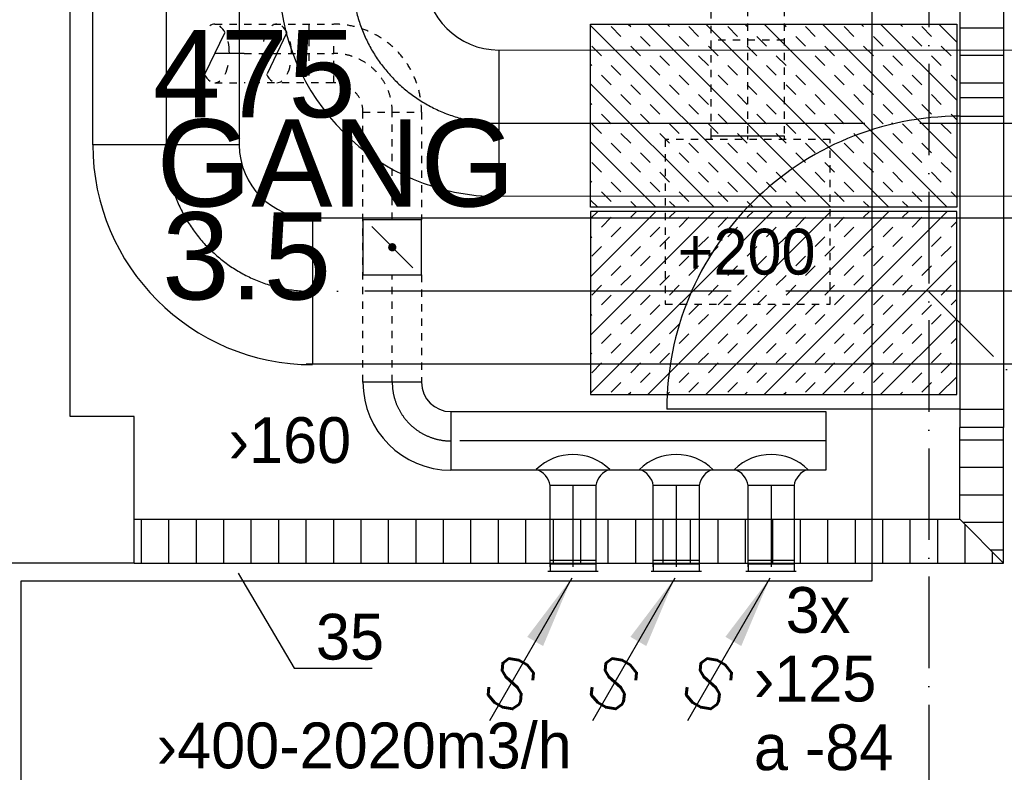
# Model space of a CAD drawing. Header units: millimetres. Extents: x 0 to 83130, y 0 to 53088.
# Tile 8 of 105: x 12517 to 15207, y 13042 to 15097. Entities that reach past the tile are written whole.
import ezdxf
from ezdxf.enums import TextEntityAlignment as Align

# ---------------------------------------------------------------- set-up
doc = ezdxf.new("R2010")
doc.units = ezdxf.units.MM
doc.header["$LTSCALE"] = 50
doc.header["$MEASUREMENT"] = 0
doc.header["$PDMODE"] = 1
for name, pattern in [('2V-CENT', [23, 20, -1.5, 0, -1.5]), ('V-GOMD', [0.8, 0.4, -0.4]), ('V-KV', [2, 1, 1]), ('V-SPV', [7, 5, -1, 0, -1])]:
    doc.linetypes.add(name, pattern=pattern)
doc.layers.get('0').update_dxf_attribs({"linetype": 'CONTINUOUS'})
for name, color, linetype in [('20604A200D001$0$832 Rominfo', 7, 'CONTINUOUS'), ('20604A200D001$0$A12-HEL4', 251, 'CONTINUOUS'), ('20604A200D001$0$A24-HEL1', 251, 'CONTINUOUS'), ('20604A200D001$0$A24-HEL2', 251, 'CONTINUOUS'), ('20604A200D001$0$A24-SKR1', 251, 'CONTINUOUS'), ('V060-', 3, 'CONTINUOUS'), ('V061-', 1, 'CONTINUOUS'), ('V070-', 3, 'CONTINUOUS'), ('V071-', 1, 'CONTINUOUS'), ('V080-', 3, 'CONTINUOUS'), ('V081-', 1, 'CONTINUOUS'), ('V090-', 2, 'CONTINUOUS'), ('xref', 7, 'CONTINUOUS')]:
    doc.layers.add(name, color=color, linetype=linetype)
doc.styles.add('20604A200D001$0$Arial', font='arial.ttf', dxfattribs={"height": 238.125})
doc.styles.add('FISO', font='fiso')
doc.styles.add('ISO', font='ISO')
doc.styles.add('SIMPLEX', font='SIMPLEX')

# ---------------------------------------------------------------- blocks, each defined once
blk = doc.blocks.new('CBOJ90_PB', base_point=(86107, 31352))
at = {"color": 0, "linetype": 'ByBlock'}
blk.add_arc((86106, 31353), 1, 270, 360, dxfattribs=at)
blk = doc.blocks.new('KBOJ90_PB', base_point=(86107, 31352))
at = {"color": 0, "linetype": 'ByBlock'}
for p, q in [((86106.5, 31353), (86107.5, 31353)), ((86106, 31352.5), (86106, 31351.5))]:
    blk.add_line(p, q, dxfattribs=at)
for radius in [1.5, 0.5]:
    blk.add_arc((86106, 31353), radius, 270, 360, dxfattribs=at)
blk = doc.blocks.new('3BOJ90_PB', base_point=(86107, 31352))
for p in [(86107, 31353), (86106, 31352)]:
    blk.add_point(p)
at = {"color": 1, "linetype": '2V-CENT'}
blk.add_blockref('CBOJ90_PB', (86107, 31352), dxfattribs=at)
at = {"color": 0, "linetype": 'ByBlock'}
blk.add_blockref('KBOJ90_PB', (86107, 31352), dxfattribs=at)
at = {"style": 'ISO', "flags": 3}
blk.add_attdef('0', (86107, 31352), '', height=1, dxfattribs=at)
blk = doc.blocks.new('C3A', base_point=(16246, 22590.5))
at = {"color": 0, "linetype": 'ByBlock'}
blk.add_line((16247, 22590.5), (16246, 22590.5), dxfattribs=at)
blk = doc.blocks.new('K3A', base_point=(16246, 22590.5))
at = {"color": 0, "linetype": 'ByBlock'}
for p, q in [((16246, 22591), (16247, 22591)), ((16247, 22591), (16247, 22590)), ((16247, 22590), (16246, 22590))]:
    blk.add_line(p, q, dxfattribs=at)
blk = doc.blocks.new('33A', base_point=(16246, 22590.5))
blk.add_point((16247, 22590.5))
at = {"color": 0, "linetype": 'ByBlock'}
blk.add_blockref('K3A', (16246, 22590.5), dxfattribs=at)
at = {"color": 1, "linetype": '2V-CENT'}
blk.add_blockref('C3A', (16246, 22590.5), dxfattribs=at)
at = {"style": 'SIMPLEX', "flags": 3}
blk.add_attdef('0', (16246, 22590.5), '', height=1, dxfattribs=at)
blk = doc.blocks.new('FLCG30', base_point=(8, 3))
at = {"color": 1, "linetype": 'V-GOMD'}
blk.add_line((7.833, 2.654), (8.167, 3.346), dxfattribs=at)
blk = doc.blocks.new('CBOJ30_U', base_point=(16234, 22606))
at = {"color": 0, "linetype": 'ByBlock'}
blk.add_line((16233.5, 22606), (16234, 22606), dxfattribs=at)
blk = doc.blocks.new('K1A', base_point=(16237, 22591.5))
at = {"color": 0, "linetype": 'ByBlock'}
blk.add_line((16237, 22592), (16237, 22591), dxfattribs=at)
blk = doc.blocks.new('21A', base_point=(16237, 22591.5))
blk.add_point((16237, 22591.5))
at = {"color": 0, "linetype": 'ByBlock'}
blk.add_blockref('K1A', (16237, 22591.5), dxfattribs=at)
at = {"style": 'SIMPLEX', "flags": 3}
blk.add_attdef('0', (16237, 22591.5), '', height=1, dxfattribs=at)
blk = doc.blocks.new('V420', base_point=(455, 404.5))
blk.add_line((455, 404.5), (464, 404.5))
blk.add_solid([(455, 404.5), (459, 405), (459, 404)])
blk = doc.blocks.new('V422', base_point=(16230, 22585))
blk.add_blockref('V420', (16230, 22585))
at = {"style": 'SIMPLEX'}
blk.add_text('s', height=4, rotation=90, dxfattribs=at).set_placement((16238, 22585), align=Align.CENTER)
blk = doc.blocks.new('VAGG_P', base_point=(16250.5, 22586.5))
for p, q in [((16250, 22587.5), (16251, 22587.5)), ((16250, 22587.5), (16250, 22586.5)), ((16251, 22587.5), (16251, 22586.5))]:
    blk.add_line(p, q)
at = {"color": 6}
blk.add_line((16249.95, 22586.5), (16251.05, 22586.5), dxfattribs=at)
blk = doc.blocks.new('KSP_P', base_point=(16239.5, 22597.5))
at = {"color": 0, "linetype": 'ByBlock'}
for p, q in [((16240, 22598), (16239, 22598)), ((16239, 22598), (16239, 22597)), ((16240, 22597), (16240, 22598)), ((16239, 22597), (16240, 22597))]:
    blk.add_line(p, q, dxfattribs=at)
blk = doc.blocks.new('2SP_P', base_point=(16239.5, 22597.5))
for p in [(16239, 22597.5), (16240, 22597.5)]:
    blk.add_point(p)
at = {"color": 0, "linetype": 'ByBlock'}
blk.add_blockref('KSP_P', (16239.5, 22597.5), dxfattribs=at)
at = {"style": 'SIMPLEX', "flags": 3}
blk.add_attdef('0', (16239.5, 22597.5), '', height=1, dxfattribs=at)
blk = doc.blocks.new('SPJALL', base_point=(16229, 22594))
at = {"color": 1}
blk.add_line((16228.625, 22593.625), (16229.375, 22594.375), dxfattribs=at)
at = {"color": 1, "const_width": 0.075}
blk.add_lwpolyline([(16229, 22594.0375, -1), (16229, 22593.9625, -1), (16229, 22594.0375, -1)], format="xyb", dxfattribs=at)
blk = doc.blocks.new('*X181')
at = {"color": 0}
for p, q in [((14076.9, 14076.9), (14573.6, 14573.6)), ((14076.9, 14236), (14414.5, 14573.6)), ((14076.9, 14395.1), (14255.4, 14573.6)), ((14076.9, 14554.2), (14096.3, 14573.6)), ((14106.8, 14531), (14133.3, 14557.6)), ((14186.3, 14557.6), (14202.4, 14573.6)), ((14232.7, 14073.6), (14732.7, 14573.6)), ((14292.4, 14557.6), (14308.4, 14573.6)), ((14318.9, 14531), (14345.4, 14557.6)), ((14391.8, 14073.6), (14891.8, 14573.6)), ((14425, 14531), (14451.5, 14557.6)), ((14504.5, 14557.6), (14520.6, 14573.6)), ((14550.9, 14073.6), (15050.9, 14573.6)), ((14610.6, 14557.6), (14626.6, 14573.6)), ((14637.1, 14531), (14663.6, 14557.6)), ((14743.2, 14531), (14769.7, 14557.6)), ((14822.7, 14557.6), (14838.8, 14573.6)), ((14928.8, 14557.6), (14944.8, 14573.6)), ((14955.3, 14531), (14981.8, 14557.6)), ((14133.3, 14504.5), (14159.8, 14531)), ((14239.4, 14504.5), (14265.9, 14531)), ((14451.5, 14504.5), (14478, 14531)), ((14557.6, 14504.5), (14584.1, 14531)), ((14769.7, 14504.5), (14796.2, 14531)), ((14875.8, 14504.5), (14902.3, 14531)), ((15061.4, 14531), (15076.9, 14546.5)), ((14076.9, 14501.1), (14080.3, 14504.5)), ((14265.9, 14478), (14292.4, 14504.5)), ((14371.9, 14478), (14398.5, 14504.5)), ((14584.1, 14478), (14610.6, 14504.5)), ((14690.1, 14478), (14716.7, 14504.5)), ((14902.3, 14478), (14928.8, 14504.5)), ((15008.3, 14478), (15034.9, 14504.5)), ((14080.3, 14451.5), (14106.8, 14478)), ((14186.3, 14451.5), (14212.8, 14478)), ((14398.5, 14451.5), (14425, 14478)), ((14504.5, 14451.5), (14531, 14478)), ((14716.7, 14451.5), (14743.2, 14478)), ((14822.7, 14451.5), (14849.2, 14478)), ((15034.9, 14451.5), (15061.4, 14478)), ((14212.8, 14425), (14239.4, 14451.5)), ((14318.9, 14425), (14345.4, 14451.5)), ((14531, 14425), (14557.6, 14451.5)), ((14637.1, 14425), (14663.6, 14451.5)), ((14849.2, 14425), (14875.8, 14451.5)), ((14955.3, 14425), (14981.8, 14451.5)), ((14133.3, 14398.5), (14159.8, 14425)), ((14345.4, 14398.5), (14371.9, 14425)), ((14451.5, 14398.5), (14478, 14425)), ((14663.6, 14398.5), (14690.1, 14425)), ((14710, 14073.6), (15076.9, 14440.5)), ((14769.7, 14398.5), (14796.2, 14425)), ((14981.8, 14398.5), (15008.3, 14425)), ((14159.8, 14371.9), (14186.3, 14398.5)), ((14265.9, 14371.9), (14292.4, 14398.5)), ((14478, 14371.9), (14504.5, 14398.5)), ((14584.1, 14371.9), (14610.6, 14398.5)), ((14796.2, 14371.9), (14822.7, 14398.5)), ((14902.3, 14371.9), (14928.8, 14398.5)), ((14080.3, 14345.4), (14106.8, 14371.9)), ((14292.4, 14345.4), (14318.9, 14371.9)), ((14398.5, 14345.4), (14425, 14371.9)), ((14610.6, 14345.4), (14637.1, 14371.9)), ((14716.7, 14345.4), (14743.2, 14371.9)), ((14928.8, 14345.4), (14955.3, 14371.9)), ((15034.9, 14345.4), (15061.4, 14371.9)), ((14106.8, 14318.9), (14133.3, 14345.4)), ((14212.8, 14318.9), (14239.4, 14345.4)), ((14425, 14318.9), (14451.5, 14345.4)), ((14531, 14318.9), (14557.6, 14345.4)), ((14743.2, 14318.9), (14769.7, 14345.4)), ((14849.2, 14318.9), (14875.8, 14345.4)), ((14239.4, 14292.4), (14265.9, 14318.9)), ((14345.4, 14292.4), (14371.9, 14318.9)), ((14557.6, 14292.4), (14584.1, 14318.9)), ((14663.6, 14292.4), (14690.1, 14318.9)), ((14875.8, 14292.4), (14902.3, 14318.9)), ((14981.8, 14292.4), (15008.3, 14318.9)), ((15061.4, 14318.9), (15076.9, 14334.4)), ((14076.9, 14289), (14080.3, 14292.4)), ((14159.8, 14265.9), (14186.3, 14292.4)), ((14371.9, 14265.9), (14398.5, 14292.4)), ((14478, 14265.9), (14504.5, 14292.4)), ((14690.1, 14265.9), (14716.7, 14292.4)), ((14796.2, 14265.9), (14822.7, 14292.4)), ((15008.3, 14265.9), (15034.9, 14292.4)), ((14186.3, 14239.4), (14212.8, 14265.9)), ((14292.4, 14239.4), (14318.9, 14265.9)), ((14504.5, 14239.4), (14531, 14265.9)), ((14610.6, 14239.4), (14637.1, 14265.9)), ((14822.7, 14239.4), (14849.2, 14265.9)), ((14869.1, 14073.6), (15076.9, 14281.4)), ((14928.8, 14239.4), (14955.3, 14265.9)), ((14106.8, 14212.8), (14133.3, 14239.4)), ((14318.9, 14212.8), (14345.4, 14239.4)), ((14425, 14212.8), (14451.5, 14239.4)), ((14637.1, 14212.8), (14663.6, 14239.4)), ((14743.2, 14212.8), (14769.7, 14239.4)), ((14955.3, 14212.8), (14981.8, 14239.4)), ((14133.3, 14186.3), (14159.8, 14212.8)), ((14239.4, 14186.3), (14265.9, 14212.8)), ((14451.5, 14186.3), (14478, 14212.8)), ((14557.6, 14186.3), (14584.1, 14212.8)), ((14769.7, 14186.3), (14796.2, 14212.8)), ((14875.8, 14186.3), (14902.3, 14212.8)), ((15061.4, 14212.8), (15076.9, 14228.3)), ((14076.9, 14182.9), (14080.3, 14186.3)), ((14265.9, 14159.8), (14292.4, 14186.3)), ((14371.9, 14159.8), (14398.5, 14186.3)), ((14584.1, 14159.8), (14610.6, 14186.3)), ((14690.1, 14159.8), (14716.7, 14186.3)), ((14902.3, 14159.8), (14928.8, 14186.3)), ((15008.3, 14159.8), (15034.9, 14186.3)), ((14080.3, 14133.3), (14106.8, 14159.8)), ((14186.3, 14133.3), (14212.8, 14159.8)), ((14398.5, 14133.3), (14425, 14159.8)), ((14504.5, 14133.3), (14531, 14159.8)), ((14716.7, 14133.3), (14743.2, 14159.8)), ((14822.7, 14133.3), (14849.2, 14159.8)), ((15034.9, 14133.3), (15061.4, 14159.8)), ((14212.8, 14106.8), (14239.4, 14133.3)), ((14318.9, 14106.8), (14345.4, 14133.3)), ((14531, 14106.8), (14557.6, 14133.3)), ((14637.1, 14106.8), (14663.6, 14133.3)), ((14849.2, 14106.8), (14875.8, 14133.3)), ((14955.3, 14106.8), (14981.8, 14133.3)), ((15028.2, 14073.6), (15076.9, 14122.3)), ((14133.3, 14080.3), (14159.8, 14106.8)), ((14345.4, 14080.3), (14371.9, 14106.8)), ((14451.5, 14080.3), (14478, 14106.8)), ((14663.6, 14080.3), (14690.1, 14106.8)), ((14769.7, 14080.3), (14796.2, 14106.8)), ((14981.8, 14080.3), (15008.3, 14106.8)), ((14179.7, 14073.6), (14186.3, 14080.3)), ((14285.7, 14073.6), (14292.4, 14080.3)), ((14497.9, 14073.6), (14504.5, 14080.3)), ((14603.9, 14073.6), (14610.6, 14080.3)), ((14816.1, 14073.6), (14822.7, 14080.3)), ((14922.1, 14073.6), (14928.8, 14080.3))]:
    blk.add_line(p, q, dxfattribs=at)
blk = doc.blocks.new('20604A200D001')
at = {"layer": '20604A200D001$0$A12-HEL4', "color": 7}
for points in [[(28124.5, 11683), (28124.5, 14849.3)], [(28299.5, 11683), (28124.5, 11683)], [(28299.5, 11283), (28299.5, 11683)], [(28299.5, 11283), (27949.5, 11283)]]:
    blk.add_lwpolyline(points, dxfattribs=at)
at = {"layer": '20604A200D001$0$A24-HEL1', "color": 7}
for points in [[(30554.5, 12553), (30554.5, 11653)], [(30674.5, 12553), (30674.5, 11653)], [(30554.5, 12503), (30674.5, 12503)], [(30554.5, 11703), (29754.5, 11703)], [(30554.5, 11703), (30674.5, 11703)]]:
    blk.add_lwpolyline(points, dxfattribs=at)
blk.add_arc((30554.5, 11703), 800, 90, 180.0001, dxfattribs=at)
at = {"layer": '20604A200D001$0$A24-HEL2', "color": 7}
for points in [[(30554.5, 18408), (30554.5, 12553)], [(30674.5, 18408), (30674.5, 12553)], [(30674.5, 12553), (30554.5, 12553)], [(30674.5, 11653), (30554.5, 11653)], [(30554.5, 11403), (30554.5, 11653)], [(30674.5, 11283), (30674.5, 11653)], [(28299.5, 11403), (30554.5, 11403)], [(28299.5, 11283), (30674.5, 11283)]]:
    blk.add_lwpolyline(points, dxfattribs=at)
at = {"layer": '20604A200D001$0$A24-SKR1', "color": 7}
for points in [[(30554.5, 12744.4), (30674.5, 12744.4)], [(30554.5, 12669.4), (30674.5, 12669.4)], [(30554.5, 12594.4), (30674.5, 12594.4)], [(30554.5, 11619.4), (30674.5, 11619.4)], [(30554.5, 11544.4), (30674.5, 11544.4)], [(30554.5, 11469.4), (30674.5, 11469.4)], [(28319.5, 11283), (28319.5, 11403)], [(28394.5, 11283), (28394.5, 11403)], [(28469.5, 11283), (28469.5, 11403)], [(28544.5, 11283), (28544.5, 11403)], [(28619.5, 11283), (28619.5, 11403)], [(28694.5, 11283), (28694.5, 11403)], [(28769.5, 11283), (28769.5, 11403)], [(28844.5, 11283), (28844.5, 11403)], [(28919.5, 11283), (28919.5, 11403)], [(28994.5, 11283), (28994.5, 11403)], [(29069.5, 11283), (29069.5, 11403)], [(29144.5, 11283), (29144.5, 11403)], [(29219.5, 11283), (29219.5, 11403)], [(29294.5, 11283), (29294.5, 11403)], [(29369.5, 11283), (29369.5, 11403)], [(29444.5, 11283), (29444.5, 11403)], [(29519.5, 11283), (29519.5, 11403)], [(29594.5, 11283), (29594.5, 11403)], [(29669.5, 11283), (29669.5, 11403)], [(29744.5, 11283), (29744.5, 11403)], [(29819.5, 11283), (29819.5, 11403)], [(29894.5, 11283), (29894.5, 11403)], [(29969.5, 11283), (29969.5, 11403)], [(30044.5, 11283), (30044.5, 11403)], [(30119.5, 11283), (30119.5, 11403)], [(30194.5, 11283), (30194.5, 11403)], [(30269.5, 11283), (30269.5, 11403)], [(30344.5, 11283), (30344.5, 11403)], [(30419.5, 11283), (30419.5, 11403)], [(30494.5, 11283), (30494.5, 11403)], [(30554.5, 11403), (30674.5, 11283)], [(30563.1, 11394.4), (30674.5, 11394.4)], [(30569.5, 11283), (30569.5, 11388)], [(30638.1, 11319.4), (30674.5, 11319.4)], [(30644.5, 11283), (30644.5, 11313)]]:
    blk.add_lwpolyline(points, dxfattribs=at)
at = {"layer": '20604A200D001$0$832 Rominfo', "color": 7, "style": '20604A200D001$0$Arial'}
for s, p in [('475', (28350.4, 12500.2)), ('GANG', (28360.6, 12256.4)), ('3.5', (28375.6, 12002.6))]:
    blk.add_text(s, height=238.12, dxfattribs=at).set_placement(p)

msp = doc.modelspace()

# ---------------------------------------------------------------- linework, layer by layer
at = {"layer": 'V060-', "linetype": 'Continuous'}
for p, q in [((12717.07, 14755.29), (12717.07, 17998.68)), ((13117.07, 17998.68), (13117.07, 14755.29)), ((13825.71, 15014.29), (15438, 15015)), ((15438, 14615), (13825.71, 14614.29)), ((13299.45, 14556.12), (20610.62, 14556.12)), ((20610.62, 14156.12), (13299.45, 14156.12)), ((13695, 14027, 109), (14719.3, 14027, 109)), ((14719.3, 13867, 109), (13695, 13867, 109)), ((13966.18, 13603.08), (13966.18, 13825.24)), ((14091.18, 13825.24), (14091.18, 13603.08)), ((14248.06, 13603.08), (14248.06, 13825.24)), ((14373.06, 13825.24), (14373.06, 13603.08)), ((14507.52, 13603.08), (14507.52, 13825.24)), ((14632.52, 13825.24), (14632.52, 13603.08))]:
    msp.add_line(p, q, dxfattribs=at)
at = {"layer": 'V060-', "color": 1, "linetype": '2V-CENT'}
for p, q in [((12917.07, 17998.68), (12917.07, 14755.29)), ((13825.71, 14814.29), (15438, 14815)), ((15610.44, 14356.12), (13299.45, 14356.12)), ((14719.3, 13947, 109), (13695, 13947, 109)), ((14028.68, 13825.24), (14028.68, 13603.08)), ((14310.56, 13825.24), (14310.56, 13603.08)), ((14570.02, 13825.24), (14570.02, 13603.08))]:
    msp.add_line(p, q, dxfattribs=at)
at = {"layer": 'V060-', "color": 1, "linetype": 'V-GOMD'}
for p, q in [((14405.8, 14780.13), (14405.8, 15246.62)), ((14505.8, 15246.62), (14505.8, 14780.13)), ((14605.8, 15246.62), (14605.8, 14780.13)), ((13050, 15085.04, 109), (13130, 15085.04, 109)), ((13130.22, 15085.04, 109), (13374.62, 15085.04, 109)), ((13307.23, 15085.04, 109), (13307.23, 14925.04, 109)), ((13375, 14925, 109), (13375, 15085, 109)), ((14605.28, 15041.16), (14405.28, 15041.16)), ((13130.22, 15005.04, 109), (13375.36, 15005.04, 109)), ((13050, 14925.04, 109), (13130, 14925.04, 109)), ((13373.13, 14925.04, 109), (13130.22, 14925.04, 109)), ((13455, 14845, 109), (13615, 14845, 109)), ((13455, 14107.4, 109), (13455, 14845, 109)), ((13535, 14550.79, 109), (13535, 14845, 109)), ((13615, 14845, 109), (13615, 14550.79, 109)), ((13535, 14107.4, 109), (13535, 14400.79, 109)), ((13615, 14400.79, 109), (13615, 14107.4, 109))]:
    msp.add_line(p, q, dxfattribs=at)
at = {"layer": 'V060-'}
for p, q in [((14091.18, 13825.24), (13966.18, 13825.24)), ((14373.06, 13825.24), (14248.06, 13825.24)), ((14632.52, 13825.24), (14507.52, 13825.24))]:
    msp.add_line(p, q, dxfattribs=at)
at = {"layer": 'V060-', "color": 1}
for points in [[(14076.86, 15084.84), (15076.86, 15084.84), (15076.86, 14584.84), (14076.86, 14584.84)], [(14076.86, 14073.59), (15076.86, 14073.59), (15076.86, 14573.59), (14076.86, 14573.59)]]:
    msp.add_lwpolyline(points, close=True, dxfattribs=at)
at = {"layer": 'V060-', "color": 1, "linetype": 'ByBlock'}
for centre, radius, start, end in [((13050, 15063.8, 109), 21.24, 90, 129.63927), ((13026.9, 15035.92, 109), 57.45, 26.56505, 50.36073), ((13219.65, 15063.8, 109), 21.24, 90, 129.63927), ((13196.55, 15035.92, 109), 57.45, 26.56505, 50.36073), ((13110.33, 15017.31, 109), 99.07, 153.43495, 168.29908), ((12930.46, 15005.04, 109), 159.54, 360, 371.70092), ((13279.97, 15017.31, 109), 99.07, 153.43495, 168.29908), ((13100.11, 15005.04, 109), 159.54, 360, 371.70092), ((13169.54, 15005.04, 109), 159.54, 180, 191.70092), ((13339.18, 15005.04, 109), 159.54, 180, 191.70092), ((12989.67, 14992.78, 109), 99.07, 333.43495, 348.29908), ((13159.32, 14992.78, 109), 99.07, 333.43495, 348.29908), ((13076.03, 14975.63, 109), 60.73, 206.56505, 230.36073), ((13050, 14946.28, 109), 21.24, 270, 309.63927), ((13245.68, 14975.63, 109), 60.73, 206.56505, 230.36073), ((13219.65, 14946.28, 109), 21.24, 270, 309.63927)]:
    msp.add_arc(centre, radius, start, end, dxfattribs=at)
at = {"layer": 'V060-', "color": 1, "linetype": 'V-GOMD'}
for radius in [240, 160, 80]:
    msp.add_arc((13375, 14845, 109), radius, 0, 90, dxfattribs=at)
at = {"layer": 'V060-'}
for centre, radius, start, end in [((14028.68, 13767.04), 142.97, 45.2969, 134.7031), ((14310.56, 13767.04), 142.97, 45.2969, 134.7031), ((14570.02, 13767.04), 142.97, 45.2969, 134.7031), ((13913.26, 13817.23), 53.53, 8.60168, 73.88992), ((14144.11, 13817.23), 53.53, 106.11008, 171.39832), ((14195.14, 13817.23), 53.53, 8.60168, 73.88992), ((14425.99, 13817.23), 53.53, 106.11008, 171.39832), ((14454.6, 13817.23), 53.53, 8.60168, 73.88992), ((14685.44, 13817.23), 53.53, 106.11008, 171.39832)]:
    msp.add_arc(centre, radius, start, end, dxfattribs=at)
at = {"layer": 'V070-', "color": 1, "linetype": 'V-GOMD'}
for p, q in [((14280.8, 14770.13), (14280.8, 14320.13)), ((14730.8, 14770.13), (14280.8, 14770.13)), ((14730.8, 14320.13), (14730.8, 14770.13)), ((14280.8, 14320.13), (14730.8, 14320.13))]:
    msp.add_line(p, q, dxfattribs=at)
at = {"layer": 'V080-', "linetype": 'V-KV'}
for p, q in [((14844.61, 19707.83), (14844.61, 13563.76)), ((14844.61, 13563.76), (12520.02, 13563.76)), ((12520.02, 13563.76), (12520.02, 11635.08))]:
    msp.add_line(p, q, dxfattribs=at)
at = {"layer": 'V081-'}
for p, q in [((13114.18, 13585.79), (13139.18, 13542.49)), ((13126.68, 13564.14), (13267.19, 13326.42)), ((13267.19, 13326.42), (13480.21, 13326.42))]:
    msp.add_line(p, q, dxfattribs=at)
at = {"layer": 'V090-', "linetype": 'V-SPV'}
for p, q in [((15000.8, 17077.47), (15000.8, 7810.67)), ((15000.8, 14354.33), (15276.26, 14078.87))]:
    msp.add_line(p, q, dxfattribs=at)

# ---------------------------------------------------------------- block references
at = {"layer": 'V060-', "linetype": 'Continuous', "rotation": 270}
for p, xscale, yscale, zscale in [((13425.71, 14814.29), 400, 400, 400), ((12917.07, 14355.29), 400, 400, 400), ((13535, 13947, 109), 160, 160, 160)]:
    msp.add_blockref('3BOJ90_PB', p, dxfattribs=dict(at, xscale=xscale, yscale=yscale, zscale=zscale))
at = {"layer": 'V060-', "color": 1, "xscale": -1, "rotation": 180}
msp.add_blockref('*X181', (0, 29158.43), dxfattribs=at)
at = {"layer": 'V060-', "xscale": 160, "yscale": 160, "zscale": 160, "rotation": 180}
for p in [(13050, 15005.04, 109), (13219.65, 15005.04, 109)]:
    msp.add_blockref('FLCG30', p, dxfattribs=at)
at = {"layer": 'V060-', "color": 1, "linetype": 'V-GOMD'}
for name, p, xscale, yscale, zscale, rotation in [('CBOJ30_U', (13050, 15005.04, 109), 160.0000000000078, 160.0000000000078, 160.0000000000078, 180), ('2SP_P', (13535, 14475.79, 109), 150, 160, 150, 90), ('SPJALL', (13535, 14475.79, 109), 150, 150, 150, 90)]:
    msp.add_blockref(name, p, dxfattribs=dict(at, xscale=xscale, yscale=yscale, zscale=zscale, rotation=rotation))
at = {"layer": 'V060-', "color": 1}
msp.add_blockref('*X181', (0, 0), dxfattribs=at)
at = {"layer": 'V060-', "linetype": 'Continuous', "xscale": 160.0000000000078, "yscale": 160.0000000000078, "zscale": 160.0000000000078}
msp.add_blockref('21A', (14719, 13947, 109), dxfattribs=at)
at = {"layer": 'V070-', "color": 1, "linetype": 'V-GOMD', "xscale": 10, "yscale": 200, "zscale": 10, "rotation": 90}
msp.add_blockref('33A', (14505.8, 14770.13), dxfattribs=at)
at = {"layer": 'V070-', "xscale": 125, "yscale": 20, "zscale": 125}
for p in [(14028.68, 13591.34), (14310.56, 13591.34), (14570.02, 13591.34)]:
    msp.add_blockref('VAGG_P', p, dxfattribs=at)
at = {"layer": 'V070-', "linetype": 'Continuous', "xscale": 10, "yscale": 125, "zscale": 10, "rotation": 90}
for p in [(14028.68, 13611.34), (14310.56, 13611.34), (14570.02, 13611.34)]:
    msp.add_blockref('33A', p, dxfattribs=at)
at = {"layer": 'V070-', "xscale": 50, "yscale": 50, "zscale": 50, "rotation": 240}
for p in [(14025.37, 13572.61), (14307.25, 13572.61), (14566.71, 13572.61)]:
    msp.add_blockref('V422', p, dxfattribs=at)
at = {"layer": 'xref'}
msp.add_blockref('20604A200D001', (-15469.5, 2330.58), dxfattribs=at)

# ---------------------------------------------------------------- texts
at = {"layer": 'V061-', "color": 1, "style": 'FISO'}
for s, p in [('›160', (13088.09, 13886.72)), ('›400-2020m3/h', (12891.6, 13053.01, 218.83))]:
    msp.add_text(s, height=125, dxfattribs=at).set_placement(p)
at = {"layer": 'V071-', "color": 1, "style": 'FISO'}
for s, p in [('+200', (14314.71, 14401.24)), ('3x', (14609.77, 13422.91)), ('›125', (14522.8, 13235.41)), ('a -84', (14522.8, 13047.91))]:
    msp.add_text(s, height=125, dxfattribs=at).set_placement(p)
at = {"layer": 'V081-', "color": 1, "style": 'FISO'}
msp.add_text('35', height=125, dxfattribs=at).set_placement((13326.51, 13349.82))

doc.saveas('drawing.dxf')
